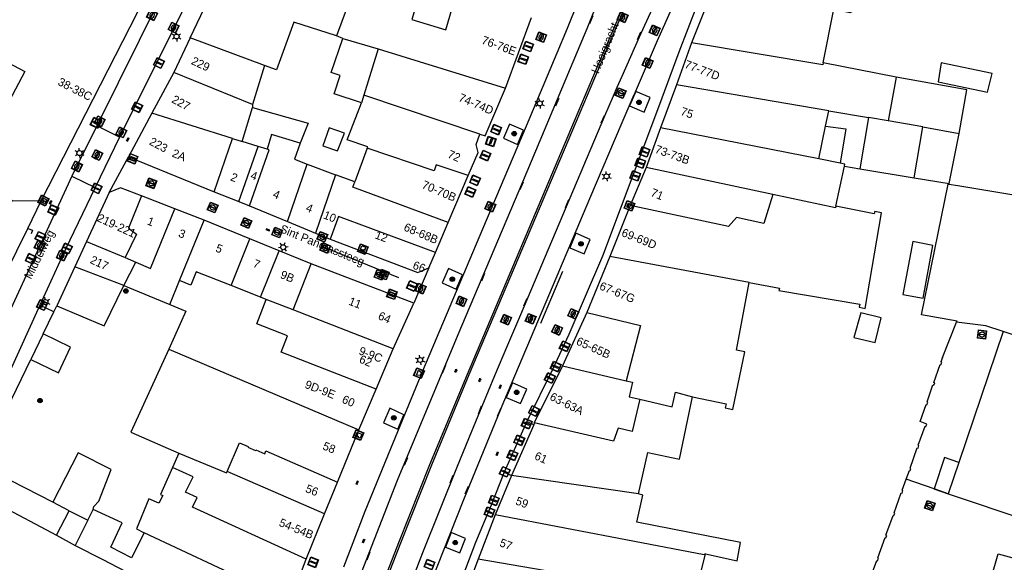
# Model space of a CAD drawing. Header units: metres. Extents: x 93870 to 95789, y 463036 to 464040.
# Tile 70 of 256: x 93976 to 94095, y 463750 to 463815. Entities that reach past the tile are written whole.
import ezdxf
from ezdxf.enums import TextEntityAlignment as Align

# ---------------------------------------------------------------- set-up
doc = ezdxf.new("R2010")
doc.units = ezdxf.units.M
doc.header["$LTSCALE"] = 25.4
for name, color, linetype in [('B_BEBOUWINGSGRENS_0', 1, 'Continuous'), ('B_LUIFEL_1', 200, 'Continuous'), ('B_TUSSENMUUR_0', 7, 'Continuous'), ('G_GRENS_ALGEMEEN_0', 7, 'Continuous'), ('Q_AFVALBAK_0', 7, 'Continuous'), ('Q_BOOM_0', 3, 'Continuous'), ('Q_BRANDKRAAN_0', 5, 'Continuous'), ('Q_CAI-KAST_0', 10, 'Continuous'), ('Q_ELEKTRAKAST_0', 7, 'Continuous'), ('Q_FIETSENREK_LIJN_0', 7, 'Continuous'), ('Q_GASPUT_0', 7, 'Continuous'), ('Q_INSPECTIE_OF_RIOOLPUT_0', 253, 'Continuous'), ('Q_KOLK_0', 254, 'Continuous'), ('Q_LICHTMAST_0', 2, 'Continuous'), ('Q_LIJNAFWATERING_LIJN_0', 7, 'Continuous'), ('Q_SCHUTTING_LIJN_0', 6, 'Continuous'), ('Q_STRAATNAAMBORD_0', 7, 'Continuous'), ('Q_VERKEERSBORDPAAL_0', 40, 'Continuous'), ('S_GBKN_SYMBOOL_GV_GROOT_0', 7, 'Continuous'), ('S_GBKN_SYMBOOL_OV_GROOT_0', 7, 'Continuous'), ('T_HEK_0', 57, 'Continuous'), ('T_MUUR_30CM_0', 10, 'Continuous'), ('T_MUUR_30CM_LIJN_0', 10, 'Continuous'), ('T_SCHUTTING_0', 6, 'Continuous'), ('V_WEGGRENS_0', 7, 'Continuous'), ('Z_GBKN_HUISNUMMER_0', 252, 'Continuous'), ('Z_STRAATNAAM_0', 252, 'Continuous')]:
    doc.layers.add(name, color=color, linetype=linetype)
doc.layers.add('Q_AFSLUITPAAL_0', color=7, linetype='Continuous', true_color=0xf86a3a)
doc.layers.add('Q_PAAL_STEEN_0', color=7, linetype='Continuous', true_color=0xa97373)

# ---------------------------------------------------------------- blocks, each defined once
blk = doc.blocks.new('Q_AFVALBAK')
for points in [[(-0.5, 0.5), (0.5, 0.5), (0.5, -0.5), (-0.5, -0.5)], [(-0.34, 0.2), (0.33, 0.2), (0.19, -0.25), (-0.2, -0.25)]]:
    blk.add_lwpolyline(points, close=True)
blk.add_lwpolyline([(-0.44, 0.46), (0.44, 0.46, -0.414214), (0.46, 0.44), (0.46, -0.44, -0.414214), (0.44, -0.46), (-0.44, -0.46, -0.414214), (-0.46, -0.44), (-0.46, 0.44), (-0.46, 0.44), (-0.46, 0.45), (-0.46, 0.45), (-0.46, 0.45), (-0.46, 0.45), (-0.46, 0.45), (-0.46, 0.45), (-0.46, 0.46), (-0.46, 0.46), (-0.46, 0.46), (-0.45, 0.46), (-0.45, 0.46), (-0.45, 0.46), (-0.45, 0.46), (-0.45, 0.46), (-0.45, 0.46), (-0.44, 0.46), (-0.44, 0.46)], format="xyb")
blk = doc.blocks.new('Q_STRAATNAAMBORD')
for points in [[(-0.5, 0.5), (0.5, 0.5), (0.5, -0.5), (-0.5, -0.5)], [(-0.37, 0.22), (0.36, 0.22), (0.36, -0.21), (-0.37, -0.21)]]:
    blk.add_lwpolyline(points, close=True)
for points in [[(-0.44, 0.46), (0.44, 0.46, -0.414214), (0.46, 0.44), (0.46, -0.44, -0.414214), (0.44, -0.46), (-0.44, -0.46, -0.414214), (-0.46, -0.44), (-0.46, 0.44), (-0.46, 0.44), (-0.46, 0.45), (-0.46, 0.45), (-0.46, 0.45), (-0.46, 0.45), (-0.46, 0.45), (-0.46, 0.45), (-0.46, 0.46), (-0.46, 0.46), (-0.46, 0.46), (-0.45, 0.46), (-0.45, 0.46), (-0.45, 0.46), (-0.45, 0.46), (-0.45, 0.46), (-0.45, 0.46), (-0.44, 0.46), (-0.44, 0.46)], [(-0.29, 0.16), (0.28, 0.16, -0.414214), (0.3, 0.14), (0.3, -0.13, -0.414214), (0.28, -0.16), (-0.29, -0.16, -0.414214), (-0.31, -0.13), (-0.31, 0.14), (-0.31, 0.14), (-0.31, 0.14), (-0.31, 0.14), (-0.31, 0.15), (-0.31, 0.15), (-0.31, 0.15), (-0.3, 0.15), (-0.3, 0.15), (-0.3, 0.15), (-0.3, 0.16), (-0.3, 0.16), (-0.3, 0.16), (-0.3, 0.16), (-0.29, 0.16), (-0.29, 0.16), (-0.29, 0.16), (-0.29, 0.16), (-0.29, 0.16)]]:
    blk.add_lwpolyline(points, format="xyb")
blk = doc.blocks.new('Q_CAI-KAST')
for points in [[(-0.5, 0.5), (0.5, 0.5), (0.5, -0.5), (-0.5, -0.5)], [(-0.26, 0.26), (0.25, 0.26), (0.25, 0.19), (-0.26, 0.19)], [(-0.26, 0.11), (0.25, 0.11), (0.25, -0.33), (-0.26, -0.33)]]:
    blk.add_lwpolyline(points, close=True)
blk.add_lwpolyline([(-0.44, 0.46), (0.44, 0.46, -0.414214), (0.46, 0.44), (0.46, -0.44, -0.414214), (0.44, -0.46), (-0.44, -0.46, -0.414214), (-0.46, -0.44), (-0.46, 0.44), (-0.46, 0.44), (-0.46, 0.45), (-0.46, 0.45), (-0.46, 0.45), (-0.46, 0.45), (-0.46, 0.45), (-0.46, 0.45), (-0.46, 0.46), (-0.46, 0.46), (-0.46, 0.46), (-0.45, 0.46), (-0.45, 0.46), (-0.45, 0.46), (-0.45, 0.46), (-0.45, 0.46), (-0.45, 0.46), (-0.44, 0.46), (-0.44, 0.46)], format="xyb")
blk.add_circle((-0.18, -0.03), 0.0354)
blk = doc.blocks.new('Q_ELEKTRAKAST')
for points in [[(-0.5, 0.5), (0.5, 0.5), (0.5, -0.5), (-0.5, -0.5)], [(-0.26, 0.26), (0.25, 0.26), (0.25, 0.19), (-0.26, 0.19)], [(-0.26, 0.11), (0.25, 0.11), (0.25, -0.33), (-0.26, -0.33)]]:
    blk.add_lwpolyline(points, close=True)
blk.add_lwpolyline([(-0.44, 0.46), (0.44, 0.46, -0.414214), (0.46, 0.44), (0.46, -0.44, -0.414214), (0.44, -0.46), (-0.44, -0.46, -0.414214), (-0.46, -0.44), (-0.46, 0.44), (-0.46, 0.44), (-0.46, 0.45), (-0.46, 0.45), (-0.46, 0.45), (-0.46, 0.45), (-0.46, 0.45), (-0.46, 0.45), (-0.46, 0.46), (-0.46, 0.46), (-0.46, 0.46), (-0.45, 0.46), (-0.45, 0.46), (-0.45, 0.46), (-0.45, 0.46), (-0.45, 0.46), (-0.45, 0.46), (-0.44, 0.46), (-0.44, 0.46)], format="xyb")
blk.add_lwpolyline([(-0.18, 0, -1), (-0.18, -0.07, -1)], format="xyb", close=True)
blk.add_lwpolyline([(0.04, 0.09), (-0.06, -0.11), (0.04, -0.11), (-0.06, -0.31)])
blk = doc.blocks.new('Q_LICHTMAST')
for points in [[(-0.26, 0.15), (-0.52, 0.3)], [(0, 0.3), (0, 0.6)], [(0.26, 0.15), (0.52, 0.3)], [(-0.26, -0.15), (-0.52, -0.3)], [(0, -0.3), (0, -0.6)], [(0.26, -0.15), (0.52, -0.3)]]:
    blk.add_lwpolyline(points)
blk.add_circle((0, 0), 0.3)
blk = doc.blocks.new('Q_VERKEERSBORDPAAL')
for points in [[(-0.5, 0.5), (0.5, 0.5), (0.5, -0.5), (-0.5, -0.5)], [(-0.08, 0.33), (0.07, 0.33), (0.07, -0.33), (-0.08, -0.33)]]:
    blk.add_lwpolyline(points, close=True)
blk.add_lwpolyline([(-0.44, 0.46), (0.44, 0.46, -0.414214), (0.46, 0.44), (0.46, -0.44, -0.414214), (0.44, -0.46), (-0.44, -0.46, -0.414214), (-0.46, -0.44), (-0.46, 0.44), (-0.46, 0.44), (-0.46, 0.45), (-0.46, 0.45), (-0.46, 0.45), (-0.46, 0.45), (-0.46, 0.45), (-0.46, 0.45), (-0.46, 0.46), (-0.46, 0.46), (-0.46, 0.46), (-0.45, 0.46), (-0.45, 0.46), (-0.45, 0.46), (-0.45, 0.46), (-0.45, 0.46), (-0.45, 0.46), (-0.44, 0.46), (-0.44, 0.46)], format="xyb")
blk = doc.blocks.new('Q_AFSLUITPAAL')
for points in [[(-0.5, 0.5), (0.5, 0.5), (0.5, -0.5), (-0.5, -0.5)], [(-0.08, 0.33), (0.07, 0.33), (0.07, -0.33), (-0.08, -0.33)]]:
    blk.add_lwpolyline(points, close=True)
blk.add_lwpolyline([(-0.44, 0.46), (0.44, 0.46, -0.414214), (0.46, 0.44), (0.46, -0.44, -0.414214), (0.44, -0.46), (-0.44, -0.46, -0.414214), (-0.46, -0.44), (-0.46, 0.44), (-0.46, 0.44), (-0.46, 0.45), (-0.46, 0.45), (-0.46, 0.45), (-0.46, 0.45), (-0.46, 0.45), (-0.46, 0.45), (-0.46, 0.46), (-0.46, 0.46), (-0.46, 0.46), (-0.45, 0.46), (-0.45, 0.46), (-0.45, 0.46), (-0.45, 0.46), (-0.45, 0.46), (-0.45, 0.46), (-0.44, 0.46), (-0.44, 0.46)], format="xyb")
blk = doc.blocks.new('Q_PAAL_STEEN')
for points in [[(-0.5, 0.5), (0.5, 0.5), (0.5, -0.5), (-0.5, -0.5)], [(-0.08, 0.33), (0.07, 0.33), (0.07, -0.33), (-0.08, -0.33)]]:
    blk.add_lwpolyline(points, close=True)
blk.add_lwpolyline([(-0.44, 0.46), (0.44, 0.46, -0.414214), (0.46, 0.44), (0.46, -0.44, -0.414214), (0.44, -0.46), (-0.44, -0.46, -0.414214), (-0.46, -0.44), (-0.46, 0.44), (-0.46, 0.44), (-0.46, 0.45), (-0.46, 0.45), (-0.46, 0.45), (-0.46, 0.45), (-0.46, 0.45), (-0.46, 0.45), (-0.46, 0.46), (-0.46, 0.46), (-0.46, 0.46), (-0.45, 0.46), (-0.45, 0.46), (-0.45, 0.46), (-0.45, 0.46), (-0.45, 0.46), (-0.45, 0.46), (-0.44, 0.46), (-0.44, 0.46)], format="xyb")
blk = doc.blocks.new('Q_KOLK')
blk.add_lwpolyline([(-0.5, 0.5), (0.5, 0.5), (0.5, -0.5), (-0.5, -0.5)], close=True)
for points in [[(-0.44, 0.46), (0.44, 0.46, -0.414214), (0.46, 0.44), (0.46, -0.44, -0.414214), (0.44, -0.46), (-0.44, -0.46, -0.414214), (-0.46, -0.44), (-0.46, 0.44, -0.414214), (-0.44, 0.46)], [(-0.34, 0.1, 0.380426), (-0.28, -0.18)], [(-0.01, 0.27, 0.240218), (-0.34, 0.1)], [(-0.19, 0.04, 0.853344), (-0.19, -0.03)], [(0.33, 0.11, 0.240191), (-0.01, 0.27)], [(0.18, -0.03, 0.849746), (0.18, 0.04)], [(0.27, -0.18, 0.380426), (0.33, 0.11)], [(-0.28, -0.18, 0.148452), (0.01, -0.26)], [(0.01, -0.26, 0.131742), (0.27, -0.18)]]:
    blk.add_lwpolyline(points, format="xyb")
for points in [[(-0.19, 0.04), (0.18, 0.04)], [(0.18, -0.03), (-0.19, -0.03)]]:
    blk.add_lwpolyline(points)
blk = doc.blocks.new('Q_INSPECTIE_OF_RIOOLPUT')
blk.add_lwpolyline([(-0.5, 0.5), (0.5, 0.5), (0.5, -0.5), (-0.5, -0.5)], close=True)
for points in [[(-0.44, 0.46), (0.44, 0.46, -0.414214), (0.46, 0.44), (0.46, -0.44, -0.414214), (0.44, -0.46), (-0.44, -0.46, -0.414214), (-0.46, -0.44), (-0.46, 0.44), (-0.46, 0.44), (-0.46, 0.45), (-0.46, 0.45), (-0.46, 0.45), (-0.46, 0.45), (-0.46, 0.45), (-0.46, 0.45), (-0.46, 0.46), (-0.46, 0.46), (-0.46, 0.46), (-0.45, 0.46), (-0.45, 0.46), (-0.45, 0.46), (-0.45, 0.46), (-0.45, 0.46), (-0.45, 0.46), (-0.44, 0.46), (-0.44, 0.46)], [(-0.34, 0.1, 0.380426), (-0.28, -0.18)], [(-0.01, 0.27, 0.240218), (-0.34, 0.1)], [(-0.19, 0.04, 0.853344), (-0.19, -0.03)], [(0.33, 0.11, 0.240191), (-0.01, 0.27)], [(0.18, -0.03, 0.849746), (0.18, 0.04)], [(0.27, -0.18, 0.380426), (0.33, 0.11)], [(-0.28, -0.18, 0.148452), (0.01, -0.26)], [(0.01, -0.26, 0.131742), (0.27, -0.18)]]:
    blk.add_lwpolyline(points, format="xyb")
for points in [[(-0.19, 0.04), (0.18, 0.04)], [(0.18, -0.03), (-0.19, -0.03)]]:
    blk.add_lwpolyline(points)
blk = doc.blocks.new('Q_BRANDKRAAN')
blk.add_lwpolyline([(-0.5, 0.5), (0.5, 0.5), (0.5, -0.5), (-0.5, -0.5)], close=True)
for points in [[(-0.44, 0.46), (0.44, 0.46, -0.414214), (0.46, 0.44), (0.46, -0.44, -0.414214), (0.44, -0.46), (-0.44, -0.46, -0.414214), (-0.46, -0.44), (-0.46, 0.44), (-0.46, 0.44), (-0.46, 0.45), (-0.46, 0.45), (-0.46, 0.45), (-0.46, 0.45), (-0.46, 0.45), (-0.46, 0.45), (-0.46, 0.46), (-0.46, 0.46), (-0.46, 0.46), (-0.45, 0.46), (-0.45, 0.46), (-0.45, 0.46), (-0.45, 0.46), (-0.45, 0.46), (-0.45, 0.46), (-0.44, 0.46), (-0.44, 0.46)], [(-0.34, 0.1, 0.380426), (-0.28, -0.18)], [(-0.01, 0.27, 0.240218), (-0.34, 0.1)], [(-0.19, 0.04, 0.853344), (-0.19, -0.03)], [(0.33, 0.11, 0.240191), (-0.01, 0.27)], [(0.18, -0.03, 0.849746), (0.18, 0.04)], [(0.27, -0.18, 0.380426), (0.33, 0.11)], [(-0.28, -0.18, 0.148452), (0.01, -0.26)], [(0.01, -0.26, 0.131742), (0.27, -0.18)]]:
    blk.add_lwpolyline(points, format="xyb")
for points in [[(-0.19, 0.04), (0.18, 0.04)], [(0.18, -0.03), (-0.19, -0.03)]]:
    blk.add_lwpolyline(points)
blk = doc.blocks.new('Q_GASPUT')
blk.add_lwpolyline([(-0.5, 0.5), (0.5, 0.5), (0.5, -0.5), (-0.5, -0.5)], close=True)
for points in [[(-0.44, 0.46), (0.44, 0.46, -0.414214), (0.46, 0.44), (0.46, -0.44, -0.414214), (0.44, -0.46), (-0.44, -0.46, -0.414214), (-0.46, -0.44), (-0.46, 0.44), (-0.46, 0.44), (-0.46, 0.45), (-0.46, 0.45), (-0.46, 0.45), (-0.46, 0.45), (-0.46, 0.45), (-0.46, 0.45), (-0.46, 0.46), (-0.46, 0.46), (-0.46, 0.46), (-0.45, 0.46), (-0.45, 0.46), (-0.45, 0.46), (-0.45, 0.46), (-0.45, 0.46), (-0.45, 0.46), (-0.44, 0.46), (-0.44, 0.46)], [(-0.34, 0.1, 0.380426), (-0.28, -0.18)], [(-0.01, 0.27, 0.240218), (-0.34, 0.1)], [(-0.19, 0.04, 0.853344), (-0.19, -0.03)], [(0.33, 0.11, 0.240191), (-0.01, 0.27)], [(0.18, -0.03, 0.849746), (0.18, 0.04)], [(0.27, -0.18, 0.380426), (0.33, 0.11)], [(-0.28, -0.18, 0.148452), (0.01, -0.26)], [(0.01, -0.26, 0.131742), (0.27, -0.18)]]:
    blk.add_lwpolyline(points, format="xyb")
for points in [[(-0.19, 0.04), (0.18, 0.04)], [(0.18, -0.03), (-0.19, -0.03)]]:
    blk.add_lwpolyline(points)
blk = doc.blocks.new('Q_BOOM')
for radius in [0.27, 0.18, 0.09]:
    blk.add_circle((0, 0), radius)
blk = doc.blocks.new('S_GBKN_SYMBOOL_OV_GROOT')
for points in [[(-0.21875, 0.0625), (0.21875, 0.0625)], [(-0.21875, 0), (0.21875, 0)], [(-0.1875, 0.0625), (-0.1875, 0)], [(-0.125, 0.09375), (-0.125, 0.0625)], [(-0.125, 0), (-0.125, -0.0625)], [(-0.0625, 0.0625), (-0.0625, 0)], [(0, 0.09375), (0, 0.0625)], [(0, 0), (0, -0.0625)], [(0.0625, 0.0625), (0.0625, 0)], [(0.125, 0.09375), (0.125, 0.0625)], [(0.125, 0), (0.125, -0.0625)], [(0.1875, 0.0625), (0.1875, 0)], [(-0.21875, -0.0625), (0.21875, -0.0625)], [(-0.1875, -0.0625), (-0.1875, -0.09375)], [(-0.0625, -0.0625), (-0.0625, -0.09375)], [(0.0625, -0.0625), (0.0625, -0.09375)], [(0.1875, -0.0625), (0.1875, -0.09375)]]:
    blk.add_lwpolyline(points)
blk = doc.blocks.new('S_GBKN_SYMBOOL_GV_GROOT')
for points in [[(-0.1875, 0.03125), (-0.09375, 0.09375)], [(-0.1875, -0.0625), (0.0625, 0.09375)], [(-0.1875, 0.09375), (0.125, -0.09375)], [(-0.1875, 0), (-0.03125, -0.09375)], [(-0.125, -0.09375), (0.1875, 0.09375)], [(-0.0625, 0.09375), (0.1875, -0.0625)], [(0.03125, -0.09375), (0.1875, 0)], [(0.09375, 0.09375), (0.1875, 0.03125)]]:
    blk.add_lwpolyline(points)

msp = doc.modelspace()

# ---------------------------------------------------------------- linework, layer by layer
at = {"layer": 'B_BEBOUWINGSGRENS_0'}
for p, q in [((94062.1, 463824.57), (94057.29, 463812.29)), ((93978.76, 463793.25), (93991.37, 463817.92)), ((94034.81, 463806.84), (94037.96, 463815.38)), ((93996.73, 463812.93), (93994.75, 463808.72)), ((94005.73, 463809.59), (93996.73, 463812.93)), ((94015.16, 463812.82), (94019.45, 463811.58)), ((94057.29, 463812.29), (94055.45, 463807.25)), ((94019.45, 463811.58), (94017.72, 463805.98)), ((94081.99, 463808.15), (94073.19, 463809.91)), ((93994.75, 463808.72), (93992.12, 463803.81)), ((94081.99, 463808.15), (94081.05, 463802.88)), ((94055.45, 463807.25), (94053.55, 463802.03)), ((94017.72, 463805.98), (94017.41, 463805.05)), ((93992.12, 463803.81), (93989.31, 463798.56)), ((94003.01, 463800.41), (94004.27, 463804.49)), ((94073.46, 463802.25), (94073.85, 463804.11)), ((94073.85, 463804.11), (94078.66, 463803.29)), ((94078.66, 463803.29), (94077.61, 463797.12)), ((94085.2, 463802.17), (94081.05, 463802.88)), ((94053.55, 463802.03), (94051.82, 463797.28)), ((94072.64, 463798.29), (94073.46, 463802.25)), ((94084.16, 463796.03), (94085.2, 463802.17)), ((94085.2, 463802.17), (94089.61, 463801.35)), ((94004.95, 463799.81), (94003.01, 463800.41)), ((94006.02, 463799.47), (94004.95, 463799.81)), ((93989.31, 463798.56), (93999.63, 463794.34)), ((94075.25, 463797.78), (94072.64, 463798.29)), ((94051.82, 463797.28), (94049.89, 463792.68)), ((94074.73, 463792.61), (94075.74, 463797.43)), ((94077.61, 463797.12), (94084.16, 463796.03)), ((94027.89, 463790.61), (94030.32, 463796.29)), ((93999.63, 463794.34), (94002.62, 463793.15)), ((93977.12, 463789.89), (93978.76, 463793.25)), ((93986.94, 463794.24), (93984.22, 463788.35)), ((93994.89, 463792.29), (93990.88, 463793.85)), ((94002.62, 463793.15), (94003.92, 463792.63)), ((93998.43, 463790.91), (93994.89, 463792.29)), ((94003.92, 463792.63), (94008.51, 463790.74)), ((94049.89, 463792.68), (94047.4, 463786.53)), ((94003.95, 463788.65), (93998.43, 463790.91)), ((94008.51, 463790.74), (94011.89, 463789.35)), ((93974.49, 463784.49), (93977.12, 463789.89)), ((94026.36, 463787.01), (94027.89, 463790.61)), ((93984.22, 463788.35), (93982.79, 463785.26)), ((94007.47, 463787.22), (94003.95, 463788.65)), ((94011.89, 463789.35), (94013.65, 463788.62)), ((94011.37, 463785.63), (94007.47, 463787.22)), ((94084.01, 463788.31), (94082.82, 463781.95)), ((94025.56, 463785.15), (94026.36, 463787.01)), ((94047.4, 463786.53), (94044.63, 463779.77)), ((93982.79, 463785.26), (93980.63, 463780.58)), ((94023.74, 463780.9), (94011.37, 463785.63)), ((93988.72, 463783), (93994.28, 463780.72)), ((94021.27, 463775.38), (94023.74, 463780.9)), ((94044.63, 463779.77), (94041.7, 463773.31)), ((93978.99, 463777.2), (93977.51, 463774.08)), ((94076.89, 463776.75), (94079.48, 463776.13)), ((94094.9, 463777.48), (94089.55, 463761.67)), ((94114.83, 463770.7), (94094.9, 463777.48)), ((94019.2, 463770.52), (94021.27, 463775.38)), ((94041.7, 463773.31), (94038.28, 463766.44)), ((94017.09, 463765.59), (94019.2, 463770.52)), ((94038.23, 463766.19), (94035.53, 463760.07)), ((94038.28, 463766.44), (94038.23, 463766.19)), ((94014.55, 463759.3), (94017.09, 463765.59)), ((93995.37, 463762.8), (93994.59, 463761.04)), ((93980.14, 463756.87), (93971.33, 463761.39)), ((94089.55, 463761.67), (94088.27, 463757.88)), ((94035.53, 463760.07), (94033.56, 463755.34)), ((94012.98, 463755.45), (94014.55, 463759.3)), ((93969.88, 463758.58), (93980.6, 463752.87)), ((94088.27, 463757.88), (94110.08, 463750.53)), ((93982.14, 463755.84), (93980.14, 463756.87)), ((93980.6, 463752.87), (93982.14, 463755.84)), ((93982.14, 463755.84), (93984.39, 463754.69)), ((94010.76, 463750), (94012.98, 463755.45)), ((94033.56, 463755.34), (94031.53, 463750)), ((93984.39, 463754.69), (93982.86, 463751.66)), ((94057.55, 463744.82), (94058.97, 463750.62)), ((94008.8, 463744.95), (94010.76, 463750)), ((94031.53, 463750), (94029.94, 463745.78))]:
    msp.add_line(p, q, dxfattribs=at)
for points in [[(94027.78, 463820.66), (94027.81, 463820.77), (94026.9, 463820.97), (94028.49, 463825.82), (94022.45, 463827.98), (94019.9, 463820.2), (94019.01, 463817.18), (94016.21, 463818.05), (94014.39, 463813.14)], [(94073.19, 463809.91), (94074.48, 463816.36), (94076.46, 463815.96), (94077.47, 463816.48), (94078.44, 463821.34), (94077.86, 463821.45)], [(93974.39, 463818.5), (93972.13, 463818.47), (93972, 463818.28), (93971.91, 463818.34), (93969.03, 463812.9), (93976.77, 463808.84), (93974.89, 463805.27), (93969.08, 463808.33), (93964.51, 463799.69)], [(94024.3, 463817.81), (94023.49, 463815.14), (94027.63, 463813.87), (94028.39, 463816.5), (94024.3, 463817.81)], [(94014.39, 463813.14), (94009.26, 463814.82), (94007.15, 463809.06), (94005.73, 463809.59)], [(94017.41, 463805.05), (94014.13, 463806.17), (94014.87, 463808.36), (94013.78, 463808.73), (94015.16, 463812.82)], [(94089.61, 463801.35), (94090.55, 463806.62), (94081.99, 463808.15)], [(94031.72, 463801.29), (94032.36, 463801.07), (94034.81, 463806.84)], [(94004.27, 463804.49), (94010.98, 463802.62), (94010.03, 463800.19)], [(94014.55, 463799.26), (94015.36, 463801.42), (94013.52, 463802.06), (94012.77, 463799.87), (94014.55, 463799.26)], [(94010.03, 463800.19), (94006.57, 463801.26), (94006.02, 463799.47)], [(94030.32, 463796.29), (94031.52, 463799.09), (94031.29, 463800.02), (94031.72, 463801.29)], [(94075.74, 463797.43), (94075.79, 463797.68), (94075.25, 463797.78)], [(93990.88, 463793.85), (93988.31, 463794.81), (93986.94, 463794.24)], [(94064.25, 463783.39), (94067.9, 463782.71), (94067.83, 463782.41), (94077.59, 463780.75), (94077.52, 463780.39), (94078.26, 463780.24), (94080.24, 463791.8), (94079.42, 463791.97), (94079.35, 463791.65), (94074.73, 463792.61)], [(94013.65, 463788.62), (94024.24, 463784.6), (94025.56, 463785.15)], [(94082.82, 463781.95), (94085.24, 463781.49), (94086.43, 463787.85), (94084.01, 463788.31)], [(93980.63, 463780.58), (93986.34, 463778.15), (93988.72, 463783)], [(94057.39, 463769.57), (94061.45, 463768.72), (94061.35, 463768.25), (94062.26, 463768.06), (94063.71, 463775.02), (94062.73, 463775.22), (94064.25, 463783.39)], [(93994.28, 463780.72), (93996.21, 463779.92), (93994.18, 463775.34)], [(94079.48, 463776.13), (94080.2, 463779.13), (94077.75, 463779.71), (94076.89, 463776.75)], [(93977.51, 463774.08), (93980.82, 463772.48), (93982.3, 463775.59), (93978.99, 463777.2)], [(93994.18, 463775.34), (93989.59, 463765.32), (93995.37, 463762.8)], [(94050.89, 463757.89), (94052.01, 463762.88), (94055.83, 463762.08), (94057.39, 463769.57)], [(93985.04, 463755.97), (93985.12, 463756.33), (93985.69, 463757.01), (93987.21, 463760.82), (93983.2, 463762.83), (93980.14, 463756.87)], [(93994.59, 463761.04), (93993.15, 463757.81), (93993.42, 463757.68), (93992.97, 463756.76), (93991.75, 463757.26), (93990.27, 463753.64), (93991.18, 463753.16)], [(94058.97, 463750.62), (94062.8, 463749.8), (94063.19, 463751.99), (94050.67, 463754.46), (94051.41, 463757.73), (94050.89, 463757.89)], [(93991.18, 463753.16), (93989.64, 463750.16), (93987.14, 463751.43), (93988.51, 463754.36), (93985.04, 463755.97)], [(93982.86, 463751.66), (93986.13, 463750), (93992.84, 463746.51)]]:
    msp.add_lwpolyline(points, dxfattribs=at)
at = {"layer": 'B_LUIFEL_1'}
for p, q in [((94088.39, 463795.33), (94089.61, 463801.35)), ((94075.74, 463797.43), (94077.61, 463797.12)), ((94084.16, 463796.03), (94088.39, 463795.33))]:
    msp.add_line(p, q, dxfattribs=at)
for points in [[(94087.44, 463809.89), (94087.06, 463807.59), (94093.04, 463806.36), (94093.59, 463808.61), (94087.44, 463809.89)], [(94073.46, 463802.25), (94075.93, 463801.91), (94075.25, 463797.78)], [(94089.55, 463761.67), (94087.85, 463762.25), (94086.57, 463758.47)], [(94086.57, 463758.47), (94086.56, 463758.46), (94088.27, 463757.88)]]:
    msp.add_lwpolyline(points, dxfattribs=at)
at = {"layer": 'B_TUSSENMUUR_0'}
for p, q in [((94015.16, 463812.82), (94014.39, 463813.14)), ((94019.45, 463811.58), (94034.81, 463806.84)), ((94004.25, 463804.88), (93994.75, 463808.72)), ((94005.73, 463809.59), (94004.25, 463804.88)), ((94073.85, 463804.11), (94055.45, 463807.25)), ((94031.72, 463801.29), (94017.72, 463805.98)), ((94001.87, 463800.76), (93992.12, 463803.81)), ((94004.25, 463804.88), (94004.27, 463804.49)), ((94081.05, 463802.88), (94078.66, 463803.29)), ((94072.64, 463798.29), (94053.55, 463802.03)), ((93999.63, 463794.34), (94001.87, 463800.76)), ((94001.87, 463800.76), (94003.01, 463800.41)), ((94002.62, 463793.15), (94004.95, 463799.81)), ((94018.11, 463799.58), (94016.61, 463795.53)), ((94008.51, 463790.74), (94010.88, 463797.66)), ((94010.88, 463797.66), (94014.29, 463796.39)), ((94067.09, 463794.01), (94051.82, 463797.28)), ((94014.29, 463796.39), (94011.89, 463789.35)), ((94016.61, 463795.53), (94014.29, 463796.39)), ((93995.46, 463783.61), (93998.43, 463790.91)), ((93984.22, 463788.35), (93988.87, 463786.39)), ((94001.69, 463783), (94003.95, 463788.65)), ((94005.23, 463781.62), (94007.47, 463787.22)), ((93988.87, 463786.39), (93990.19, 463785.83)), ((94064.25, 463783.39), (94047.4, 463786.53)), ((93988.72, 463783), (93982.79, 463785.26)), ((93988.72, 463783), (93990.19, 463785.83)), ((94009.17, 463780.09), (94011.37, 463785.63)), ((93994.28, 463780.72), (93995.46, 463783.61)), ((94005.23, 463781.62), (94001.69, 463783)), ((94005.93, 463781.35), (94005.23, 463781.62)), ((94009.17, 463780.09), (94005.93, 463781.35)), ((94021.27, 463775.38), (94009.17, 463780.09)), ((93994.18, 463775.34), (94017.09, 463765.59)), ((94041.7, 463773.31), (94049.4, 463771.52)), ((94012.98, 463755.45), (94001.2, 463760.58)), ((94050.89, 463757.89), (94035.53, 463760.07)), ((93984.39, 463754.69), (93985.04, 463755.97)), ((94008.8, 463744.95), (93991.18, 463753.16))]:
    msp.add_line(p, q, dxfattribs=at)
for points in [[(94073.19, 463809.91), (94073.14, 463809.64), (94057.29, 463812.29)], [(94018.11, 463799.58), (94018.18, 463799.77), (94015.71, 463800.6), (94017.41, 463805.05)], [(94003.92, 463792.63), (94006.28, 463799.39), (94006.02, 463799.47)], [(94010.03, 463800.19), (94009.32, 463798.25), (94010.88, 463797.66)], [(94030.32, 463796.29), (94026.45, 463797.58), (94026.21, 463796.86), (94018.11, 463799.58)], [(94027.89, 463790.61), (94016.37, 463794.89), (94016.61, 463795.53)], [(93978.76, 463793.25), (93975.34, 463793.18), (93972.21, 463795.06)], [(93990.88, 463793.85), (93989.29, 463789.95), (93990.25, 463789.22), (93988.87, 463786.39)], [(94067.09, 463794.01), (94066.01, 463790.51), (94062.71, 463791.21), (94061.76, 463790.14), (94049.89, 463792.68)], [(94074.73, 463792.61), (94074.68, 463792.39), (94067.09, 463794.01)], [(93990.19, 463785.83), (93991.96, 463785.09), (93994.89, 463792.29)], [(94026.36, 463787.01), (94014.67, 463791.33), (94013.65, 463788.62)], [(94001.69, 463783), (93997.45, 463784.65), (93996.8, 463783.05), (93995.46, 463783.61)], [(94019.2, 463770.52), (94007.74, 463774.99), (94008.5, 463776.95), (94004.78, 463778.4), (94005.93, 463781.35)], [(94044.63, 463779.77), (94051.13, 463778.19), (94049.4, 463771.52)], [(94049.4, 463771.52), (94050.17, 463771.34), (94049.77, 463769.59), (94051.03, 463769.29)], [(94051.03, 463769.29), (94054.93, 463768.39), (94055.34, 463770.14), (94057.39, 463769.57)], [(94051.03, 463769.29), (94050.12, 463765.4), (94048.43, 463765.81), (94047.88, 463764.24), (94038.28, 463766.44)], [(94001.2, 463760.58), (94002.7, 463764.03), (94003.75, 463763.58), (94003.71, 463763.49), (94004.62, 463763.09), (94004.66, 463763.18), (94005.74, 463762.71), (94005.89, 463763.07), (94014.55, 463759.3)], [(93995.37, 463762.8), (94001.13, 463760.4), (94001.2, 463760.58)], [(94010.76, 463750), (93997.01, 463756.25), (93997.6, 463757.45), (93996.19, 463758.08), (93997.1, 463759.94), (93994.59, 463761.04)], [(94058.97, 463750.62), (94058.81, 463750.53), (94033.56, 463755.34)], [(94048.65, 463746.33), (94048.85, 463747), (94031.53, 463750)]]:
    msp.add_lwpolyline(points, dxfattribs=at)
at = {"layer": 'G_GRENS_ALGEMEEN_0'}
for p, q in [((94088.35, 463795.24), (94088.39, 463795.33)), ((94038.23, 463766.19), (94037.39, 463766.62)), ((94034.64, 463760.48), (94035.53, 463760.07)), ((93980.6, 463752.87), (93982.86, 463751.66))]:
    msp.add_line(p, q, dxfattribs=at)
at = {"layer": 'Q_FIETSENREK_LIJN_0'}
msp.add_line((94041.7, 463784.7), (94039.06, 463778.43), dxfattribs=at)
at = {"layer": 'Q_LIJNAFWATERING_LIJN_0'}
for p, q in [((94045, 463814.64), (94045.39, 463815.59)), ((94051.13, 463813.58), (94050.72, 463812.65)), ((94041.24, 463805.57), (94040.85, 463804.67)), ((94046.73, 463803.51), (94046.33, 463802.6)), ((94036.96, 463795.5), (94036.56, 463794.57)), ((94042.42, 463793.34), (94042.02, 463792.41)), ((94032.3, 463784.48), (94031.91, 463783.56)), ((94037.39, 463781.45), (94036.98, 463780.51)), ((94027.21, 463772.44), (94027.61, 463773.39)), ((94031.9, 463768.44), (94031.51, 463767.5)), ((94034.21, 463768.13), (94033.83, 463767.19)), ((94022.62, 463761.35), (94023.01, 463762.27)), ((94028.47, 463760.09), (94028.08, 463759.15)), ((94029.96, 463757.86), (94030.34, 463758.79)), ((94018.44, 463750.82), (94018.08, 463749.88))]:
    msp.add_line(p, q, dxfattribs=at)
at = {"layer": 'Q_SCHUTTING_LIJN_0'}
msp.add_lwpolyline([(94093.47, 463747.68), (94094.3, 463750.64), (94098.75, 463749.41)], dxfattribs=at)
at = {"layer": 'T_HEK_0'}
msp.add_line((94087.58, 463774.31), (94087.39, 463773.82), dxfattribs=at)
at = {"layer": 'T_MUUR_30CM_0'}
for p, q in [((93996.73, 463812.93), (93998.89, 463817.36)), ((93980.28, 463779.85), (93980.63, 463780.58)), ((93978.99, 463777.2), (93980.28, 463779.85)), ((94087.58, 463774.31), (94089.3, 463778.59)), ((93971.33, 463761.39), (93977.51, 463774.08))]:
    msp.add_line(p, q, dxfattribs=at)
for points in [[(94089.3, 463778.59), (94089.35, 463778.72), (94085.05, 463779.48), (94088.27, 463795.24), (94088.35, 463795.24)], [(94088.35, 463795.24), (94089.44, 463795.1), (94096.43, 463793.93), (94096.3, 463793.38), (94097.76, 463791.53)], [(94083.2, 463759.64), (94083.59, 463760.71), (94083.68, 463760.68), (94083.76, 463760.94), (94083.67, 463760.97), (94084.55, 463763.44), (94084.65, 463763.4), (94084.75, 463763.7), (94084.66, 463763.74), (94085.48, 463766.03), (94085.59, 463765.99), (94085.69, 463766.28), (94084.91, 463766.59), (94085.6, 463768.65), (94085.7, 463768.61), (94085.83, 463768.93), (94085.73, 463768.96), (94086.43, 463771.02), (94086.55, 463770.98), (94086.66, 463771.27), (94086.56, 463771.31), (94087.3, 463773.5), (94087.41, 463773.46), (94087.51, 463773.77), (94087.39, 463773.82)], [(94090.24, 463743.9), (94078.77, 463747.09), (94078.89, 463747.39), (94078.79, 463747.44), (94079.66, 463749.85), (94079.76, 463749.81), (94079.87, 463750.11), (94079.77, 463750.15), (94080.65, 463752.59), (94080.76, 463752.55), (94080.86, 463752.84), (94080.76, 463752.88), (94081.62, 463755.28), (94081.72, 463755.25), (94081.83, 463755.55), (94081.74, 463755.58), (94082.61, 463758.01), (94082.72, 463757.97), (94082.82, 463758.27), (94082.72, 463758.31), (94083.2, 463759.64)]]:
    msp.add_lwpolyline(points, dxfattribs=at)
at = {"layer": 'T_MUUR_30CM_LIJN_0'}
msp.add_lwpolyline([(93977.12, 463789.89), (93977.69, 463789.68), (93977.52, 463789.27)], dxfattribs=at)
at = {"layer": 'T_SCHUTTING_0'}
for p, q in [((94086.57, 463758.47), (94083.2, 463759.64)), ((94088.27, 463757.88), (94086.57, 463758.47))]:
    msp.add_line(p, q, dxfattribs=at)
msp.add_lwpolyline([(94094.9, 463777.48), (94092.81, 463778.15), (94089.3, 463778.59)], dxfattribs=at)
at = {"layer": 'V_WEGGRENS_0'}
for p, q in [((93998.62, 463828.86), (93985.46, 463802.28)), ((93997.91, 463820.39), (93988.22, 463800.93)), ((93985.46, 463802.28), (93982.44, 463796.2)), ((93988.22, 463800.93), (93985.46, 463802.28)), ((93988.22, 463800.93), (93985.26, 463794.85)), ((93986.94, 463794.24), (93989.31, 463798.56)), ((93982.44, 463796.2), (93960.11, 463747.8)), ((93982.44, 463796.2), (93985.26, 463794.85)), ((94025.56, 463785.15), (94023.74, 463780.9)), ((93978.57, 463780.63), (93970.1, 463762.16)), ((93980.28, 463779.85), (93978.57, 463780.63)), ((94037.39, 463766.62), (94034.64, 463760.48))]:
    msp.add_line(p, q, dxfattribs=at)
for points in [[(94078.72, 463853.45), (94078.1, 463853.31), (94077.49, 463853.14), (94076.88, 463852.94), (94076.3, 463852.69), (94075.73, 463852.42), (94074.87, 463851.92), (94074.04, 463851.38), (94073.23, 463850.81), (94072.45, 463850.2), (94071.7, 463849.56), (94071.19, 463849.08), (94070.72, 463848.57), (94070.28, 463848.03), (94069.88, 463847.46), (94069.52, 463846.87), (94067.17, 463842.32), (94064.11, 463836.15), (94062.38, 463832.53), (94059.37, 463826.23), (94057.79, 463822.88), (94055.37, 463817.62), (94053.14, 463812.54), (94050.34, 463806.06)], [(94042.66, 463809.23), (94044.69, 463814.05), (94049.14, 463825.22), (94053.48, 463836.44), (94058.89, 463850.42)], [(94068.12, 463847.88), (94067.6, 463847), (94067.38, 463846.56), (94060.32, 463832.51), (94059.15, 463830.18), (94058, 463827.85), (94056.85, 463825.51), (94055.72, 463823.17), (94054.59, 463820.83), (94052.04, 463815.38), (94050.96, 463813), (94049.9, 463810.63), (94048.85, 463808.24), (94048.27, 463806.91)], [(94045.38, 463808.11), (94051.95, 463823.53), (94056.7, 463833.88), (94058.27, 463837.12)], [(94058.45, 463837.04), (94056.88, 463833.8), (94052.13, 463823.45), (94045.56, 463808.04)], [(94065.62, 463833.05), (94064.65, 463833.46), (94061.18, 463825.31), (94055.74, 463811.17), (94053.31, 463804.53), (94046.55, 463786.57), (94042.45, 463777.12), (94040.5, 463772.89), (94037.39, 463766.62)], [(94044.7, 463820.09), (94042.25, 463814.02), (94041.02, 463811.06), (94037.31, 463802.25), (94032.06, 463789.82), (94028.11, 463780.5), (94024.79, 463772.67), (94020.94, 463763.32), (94017.85, 463755.76), (94015.26, 463749.01)], [(94012.43, 463735.32), (94015.57, 463743.62), (94021.79, 463759.51), (94029.1, 463777.09), (94036.91, 463795.55), (94042.66, 463809.23)], [(94015, 463733.93), (94018.23, 463742.48), (94021.93, 463752.02), (94025.68, 463761.41), (94030.21, 463772.31), (94043.15, 463802.89), (94045.38, 463808.11)], [(94045.56, 463808.04), (94043.34, 463802.81), (94030.4, 463772.23), (94025.87, 463761.33), (94022.12, 463751.94), (94018.42, 463742.41), (94015.19, 463733.86)], [(94048.27, 463806.91), (94047.81, 463805.86), (94046.78, 463803.46), (94041.7, 463791.46), (94036.63, 463779.49), (94035.06, 463775.8), (94033.5, 463772.1), (94031.96, 463768.41), (94030.43, 463764.7), (94028.91, 463760.99), (94024.81, 463750.76), (94021.21, 463741.42), (94018.04, 463732.99)], [(94049.81, 463804.69), (94051.55, 463803.95), (94052.29, 463805.69), (94050.55, 463806.42), (94049.81, 463804.69)], [(94020.98, 463732.8), (94020.94, 463733.28), (94020.94, 463733.76), (94020.99, 463734.24), (94021.08, 463734.71), (94021.21, 463735.18), (94026.55, 463749.07), (94029.77, 463757.19), (94034.62, 463768.97), (94040.17, 463782.1), (94044.99, 463793.5), (94048.89, 463802.71), (94050.34, 463806.06)], [(94036.27, 463800.03), (94037.01, 463801.75), (94035.3, 463802.51), (94034.56, 463800.79), (94036.27, 463800.03)], [(93985.26, 463794.85), (93981.68, 463787.39), (93978.57, 463780.63)], [(94044.3, 463786.84), (94045.03, 463788.59), (94043.3, 463789.33), (94042.58, 463787.58), (94044.3, 463786.84)], [(94028.88, 463782.56), (94029.64, 463784.29), (94027.94, 463785.07), (94027.19, 463783.34), (94028.88, 463782.56)], [(94035.65, 463771.26), (94034.91, 463769.52), (94036.65, 463768.76), (94037.4, 463770.51), (94035.65, 463771.26)], [(94021.83, 463765.69), (94022.56, 463767.41), (94020.84, 463768.2), (94020.09, 463766.46), (94021.83, 463765.69)], [(94034.64, 463760.48), (94033.07, 463756.5), (94031.19, 463752.02), (94028.77, 463745.65), (94027.19, 463741.19), (94023.46, 463730.88), (94024.42, 463730.47)], [(94030, 463752.5), (94028.24, 463753.22), (94027.56, 463751.45), (94029.3, 463750.74), (94030, 463752.5)]]:
    msp.add_lwpolyline(points, dxfattribs=at)
at = {"layer": 'Z_STRAATNAAM_0'}
for p, q in [((94046.93, 463811.64), (94047.31, 463812.57)), ((93978.62, 463786.73), (93979.07, 463787.62)), ((94012.65, 463787.77), (94021.9, 463783.97))]:
    msp.add_line(p, q, dxfattribs=at)

# ---------------------------------------------------------------- block references
at = {"layer": 'Q_AFSLUITPAAL_0', "rotation": 66.81768207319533}
msp.add_blockref('Q_AFSLUITPAAL', (94023.53, 463782.96), dxfattribs=at)
at = {"layer": 'Q_AFVALBAK_0', "rotation": 67.60322729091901}
msp.add_blockref('Q_AFVALBAK', (94024.37, 463772.43), dxfattribs=at)
at = {"layer": 'Q_BOOM_0'}
for p, rotation in [((94050.94, 463805.13), 156.8807115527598), ((94035.87, 463801.35), 156.0686432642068), ((94043.94, 463788.05), 67.58699490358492), ((94028.4, 463783.79), 155.2896980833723), ((93988.98, 463782.36), 157.6820438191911), ((93978.6, 463769.13), 64.03196618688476), ((94036.16, 463770.13), 156.7300771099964), ((94021.33, 463767.05), 155.5359819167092), ((94028.75, 463751.99), 68.81513252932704)]:
    msp.add_blockref('Q_BOOM', p, dxfattribs=dict(at, rotation=rotation))
at = {"layer": 'Q_BRANDKRAAN_0'}
for p, rotation in [((94039.13, 463812.99), 69.76456663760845), ((93983.06, 463797.38), 63.6312957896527), ((94041.05, 463777.66), 65.31498754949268)]:
    msp.add_blockref('Q_BRANDKRAAN', p, dxfattribs=dict(at, rotation=rotation))
at = {"layer": 'Q_CAI-KAST_0'}
for p, rotation in [((94049.79, 463792.63), 67.99978680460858), ((94017.59, 463787.41), 159.201154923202), ((94017.05, 463764.97), 67.96955294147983)]:
    msp.add_blockref('Q_CAI-KAST', p, dxfattribs=dict(at, rotation=rotation))
at = {"layer": 'Q_ELEKTRAKAST_0', "rotation": 62.92628295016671}
msp.add_blockref('Q_ELEKTRAKAST', (93979.02, 463793.27), dxfattribs=at)
at = {"layer": 'Q_GASPUT_0', "rotation": 66.54357547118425}
msp.add_blockref('Q_GASPUT', (94043, 463779.6), dxfattribs=at)
at = {"layer": 'Q_INSPECTIE_OF_RIOOLPUT_0'}
for p, rotation in [((94048.97, 463815.39), 66.92667491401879), ((94052.84, 463813.81), 66.27888754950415), ((94052, 463809.86), 66.64375807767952), ((93985.52, 463798.76), 64.04534265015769), ((94032.98, 463792.54), 67.10431690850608), ((94024.58, 463782.65), 66.81768207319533), ((94029.5, 463781.12), 67.04346314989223), ((94034.89, 463778.9), 66.94590120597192), ((94037.85, 463779), 67.10393320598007), ((94092.36, 463777.11), 172.8107394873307)]:
    msp.add_blockref('Q_INSPECTIE_OF_RIOOLPUT', p, dxfattribs=dict(at, rotation=rotation))
at = {"layer": 'Q_KOLK_0'}
for p, rotation in [((93992.14, 463815.65), 63.6517547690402), ((93994.74, 463814.14), 63.54221546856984), ((94048.73, 463806.23), 157.5140402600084), ((93985.8, 463802.83), 63.6517547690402), ((93988.42, 463801.5), 63.54221546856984), ((93992.05, 463795.35), 158.7343494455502), ((93999.46, 463792.43), 157.7202443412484), ((94003.52, 463790.56), 157.7202443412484), ((94007.25, 463789.41), 157.6003964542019), ((94012.69, 463788.89), 157.5953229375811), ((93978.57, 463787.82), 65.23409373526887), ((93981.25, 463786.62), 65.35454732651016), ((94013.04, 463787.55), 157.5953229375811), ((94019.59, 463784.31), 159.0566012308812), ((94020.13, 463784.33), 159.201154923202), ((94086.06, 463756.44), 161.3033365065)]:
    msp.add_blockref('Q_KOLK', p, dxfattribs=dict(at, rotation=rotation))
at = {"layer": 'Q_LICHTMAST_0'}
for p, rotation in [((93995.09, 463813.07), 63.54221546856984), ((94038.95, 463804.99), 67.12012267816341), ((93983.37, 463799), 63.6312957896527), ((94047.03, 463796.19), 67.05348731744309), ((94007.98, 463787.64), 157.8877939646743), ((93979.26, 463781.02), 65.35454732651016), ((94024.51, 463774.03), 67.02444556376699)]:
    msp.add_blockref('Q_LICHTMAST', p, dxfattribs=dict(at, rotation=rotation))
at = {"layer": 'Q_PAAL_STEEN_0'}
for p, rotation in [((94037.56, 463811.86), 69.76456663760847), ((94036.97, 463810.33), 69.76456663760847), ((93992.96, 463809.86), 63.54221546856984), ((93990.34, 463804.53), 63.54221546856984), ((93985.35, 463802.65), 63.65175476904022), ((94033.69, 463801.82), 66.99470382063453), ((94033.05, 463800.4), 161.4583552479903), ((94032.39, 463798.7), 66.89021713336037), ((94051.61, 463799.14), 69.37370384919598), ((94051.1, 463797.78), 69.37370384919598), ((94050.49, 463796.25), 69.37370384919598), ((94031.15, 463795.71), 66.86725266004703), ((93985.43, 463794.74), 64.3198270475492), ((94030.57, 463794.31), 66.86725266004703), ((93980.21, 463792.13), 65.23409373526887), ((93978.65, 463788.89), 65.23409373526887), ((93981.85, 463787.5), 64.3198270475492), ((93977.51, 463786.24), 65.23409373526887), ((94041.98, 463775.68), 65.31498754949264), ((94040.88, 463773.23), 65.31498754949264), ((94040.17, 463771.85), 63.61436370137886), ((94038.25, 463767.87), 63.61436370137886), ((94037.38, 463766.35), 65.83705308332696), ((94036.48, 463764.33), 65.83705308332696), ((94035.65, 463762.53), 65.83705308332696), ((94034.73, 463760.53), 65.83705308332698), ((94033.42, 463757.08), 68.53487334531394), ((94032.89, 463755.66), 67.1680603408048), ((94011.58, 463749.61), 68.78017378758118)]:
    msp.add_blockref('Q_PAAL_STEEN', p, dxfattribs=dict(at, rotation=rotation))
at = {"layer": 'Q_STRAATNAAMBORD_0'}
for p, rotation in [((93989.78, 463798.31), 157.7641710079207), ((94021.11, 463781.96), 159.0566012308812)]:
    msp.add_blockref('Q_STRAATNAAMBORD', p, dxfattribs=dict(at, rotation=rotation))
at = {"layer": 'Q_VERKEERSBORDPAAL_0'}
for p, rotation in [((93978.86, 463780.65), 155.3613945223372), ((94025.64, 463749.34), 68.98018292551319)]:
    msp.add_blockref('Q_VERKEERSBORDPAAL', p, dxfattribs=dict(at, rotation=rotation))
at = {"layer": 'S_GBKN_SYMBOOL_GV_GROOT_0'}
for p, rotation in [((94028.84, 463772.73), 67.44493328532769), ((94031.73, 463771.62), 67.3361670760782)]:
    msp.add_blockref('S_GBKN_SYMBOOL_GV_GROOT', p, dxfattribs=dict(at, rotation=rotation))
at = {"layer": 'S_GBKN_SYMBOOL_OV_GROOT_0'}
for p, rotation in [((93989.21, 463800.65), 63.54221546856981), ((93985.33, 463798.51), 64.04534265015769), ((93979.89, 463793.07), 65.23409373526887), ((94006.14, 463789.73), 157.8765816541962), ((94034.19, 463770.82), 67.10393320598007), ((94033.83, 463762.73), 67.59834632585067), ((94016.91, 463759.23), 67.75688023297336), ((94017.69, 463752.2), 69.02453248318)]:
    msp.add_blockref('S_GBKN_SYMBOOL_OV_GROOT', p, dxfattribs=dict(at, rotation=rotation))

# ---------------------------------------------------------------- texts
at = {"layer": 'Z_GBKN_HUISNUMMER_0', "linetype": 'Continuous'}
for s, rotation, p in [('76-76E', 339.8, (94034.04, 463811.97)), ('229', 334.8, (93998, 463809.76)), ('77-77D', 339.3, (94058.58, 463809.01)), ('38-38C', 332.9, (93982.84, 463806.72)), ('74-74D', 337, (94031.28, 463804.93)), ('227', 331.8, (93995.64, 463805.08)), ('75', 341.4, (94056.74, 463803.86)), ('223', 331.8, (93992.92, 463800)), ('2A', 337.8, (93995.41, 463798.77)), ('72', 336.9, (94028.62, 463798.67)), ('73-73B', 340.1, (94054.98, 463798.81)), ('2', 338.3, (94002.05, 463796.07)), ('4', 340.7, (94004.45, 463796.27)), ('70-70B', 336.9, (94026.81, 463794.43)), ('4', 337.6, (94007.17, 463794)), ('71', 337.8, (94053.14, 463794.04)), ('4', 337.6, (94011.15, 463792.36)), ('10', 337.6, (94013.61, 463791.34)), ('219-221', 335.2, (93987.85, 463790.25)), ('1', 338.7, (93991.98, 463790.74)), ('3', 338.7, (93995.76, 463789.27)), ('12', 339.2, (94019.84, 463788.95)), ('68-68B', 336.9, (94024.62, 463789.31)), ('69-69D', 338, (94050.96, 463788.67)), ('5', 337.7, (94000.24, 463787.47)), ('217', 335.2, (93985.78, 463785.76)), ('7', 337.9, (94004.77, 463785.62)), ('66', 339.7, (94024.4, 463785.29)), ('9B', 337.9, (94008.48, 463784.11)), ('67-67G', 337.7, (94048.33, 463782.2)), ('11', 339, (94016.66, 463780.93)), ('64', 335.9, (94020.22, 463779.16)), ('65-65B', 335.6, (94045.44, 463775.51)), ('9-9C', 338.7, (94018.55, 463774.69)), ('62', 336.9, (94017.94, 463773.93)), ('9D-9E', 338.7, (94012.45, 463770.47)), ('60', 336.8, (94015.86, 463769.08)), ('63-63A', 333.5, (94042.22, 463768.76)), ('58', 338, (94013.53, 463763.46)), ('61', 335.5, (94039.11, 463762.25)), ('56', 338, (94011.45, 463758.31)), ('59', 339, (94036.82, 463756.84)), ('54-54B', 337.8, (94009.56, 463753.67)), ('57', 339.1, (94034.88, 463751.78))]:
    msp.add_text(s, height=1, rotation=rotation, dxfattribs=at).set_placement(p, align=Align.MIDDLE)
at = {"layer": 'Z_STRAATNAAM_0', "linetype": 'Continuous'}
for s, rotation, p in [('Hooigracht', 67.7944, (94046.93, 463811.64)), ('Middelweg', 63.2044, (93978.62, 463786.73)), ('Sint Pancrassteeg', 337.6666, (94012.65, 463787.77))]:
    msp.add_text(s, height=1, rotation=rotation, dxfattribs=at).set_placement(p, align=Align.MIDDLE)

doc.saveas('drawing.dxf')
